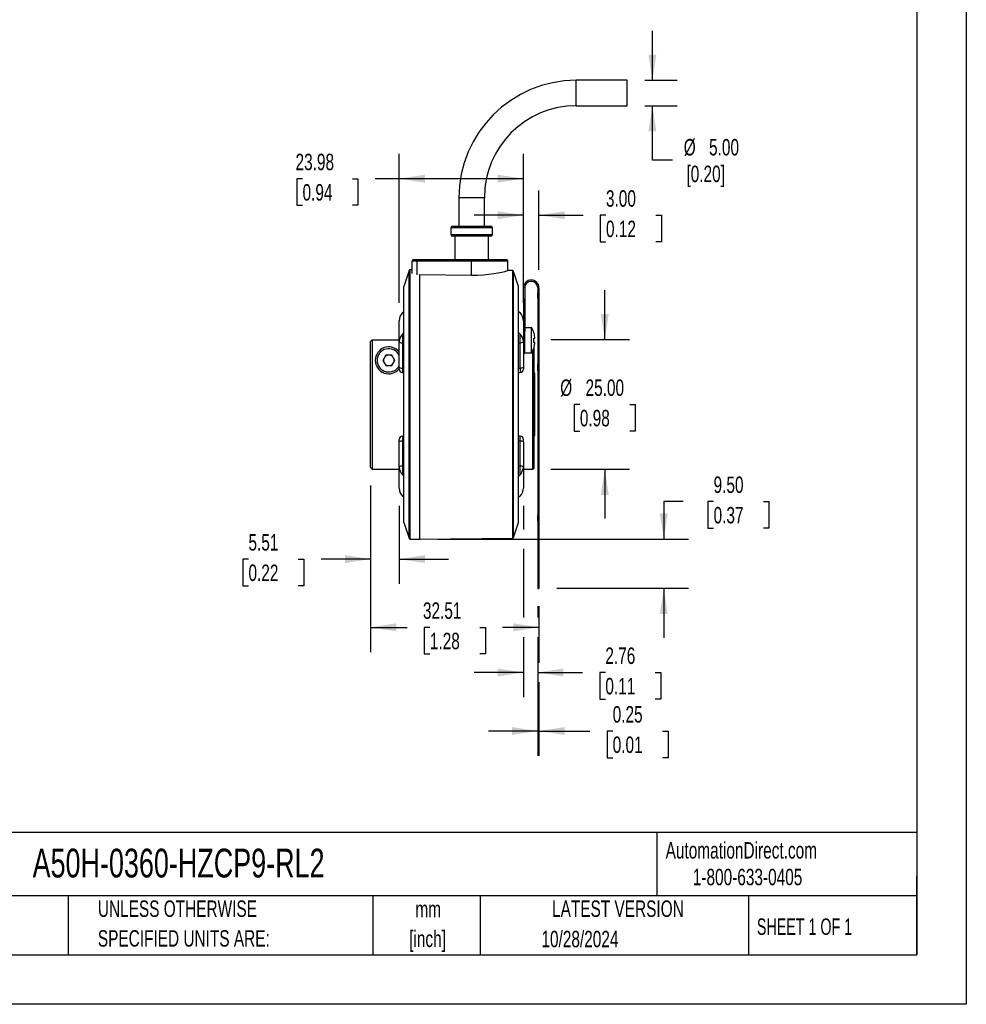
# Model space of a CAD drawing. Header units: millimetres. Extents: x 0 to 419, y 0 to 324.
# Tile 3 of 4: x 236 to 419, y 0 to 190. Entities that reach past the tile are written whole.
import ezdxf

# ---------------------------------------------------------------- set-up
doc = ezdxf.new("R2010")
doc.units = ezdxf.units.MM
doc.header["$LTSCALE"] = 1.5
doc.linetypes.add('CENTERX2', pattern=[20.32, 12.7, -2.54, 2.54, -2.54])
doc.layers.add('DIMENSIONS', color=140, linetype='Continuous', lineweight=25)
doc.layers.add('TEXT', color=140, linetype='Continuous', lineweight=25)
doc.styles.add('SLDTEXTSTYLE0', font='TXT', dxfattribs={"width": 0.7})
doc.styles.add('SLDTEXTSTYLE1', font='TXT', dxfattribs={"width": 0.65})
doc.dimstyles.new('SLDDIMSTYLE2', dxfattribs={"dimtxt": 3.237012, "dimasz": 4.953, "dimexe": 0, "dimexo": 0.0625, "dimgap": 0.809253, "dimtad": 0, "dimtih": 1, "dimtoh": 1, "dimrnd": 1e-09, "dimzin": 4, "dimdsep": 46, "dimtxsty": 'SLDTEXTSTYLE0', "dimsah": 1, "dimcen": 0.09, "dimadec": 0, "dimazin": 1, "dimtfac": 1, "dimtmove": 0, "dimatfit": 0, "dimfxl": 0, "dimfrac": 2, "dimtolj": 1, "dimtzin": 12, "dimarcsym": 0})
doc.dimstyles.new('SLDDIMSTYLE7', dxfattribs={"dimtxt": 3.237012, "dimasz": 4.953, "dimexe": 0, "dimexo": 0.0625, "dimgap": 0.809253, "dimtad": 0, "dimtih": 1, "dimtoh": 1, "dimrnd": 1e-09, "dimzin": 12, "dimdsep": 46, "dimtxsty": 'SLDTEXTSTYLE0', "dimsah": 1, "dimcen": 0.09, "dimadec": 0, "dimazin": 3, "dimtfac": 1, "dimtmove": 0, "dimatfit": 0, "dimfxl": 0, "dimfrac": 2, "dimtolj": 1, "dimtzin": 12, "dimarcsym": 0})
doc.dimstyles.new('SLDDIMSTYLE8', dxfattribs={"dimtxt": 3.237012, "dimasz": 4.953, "dimexe": 0, "dimexo": 0.0625, "dimgap": 0.809253, "dimtad": 0, "dimtih": 1, "dimtoh": 1, "dimrnd": 1e-09, "dimzin": 12, "dimdsep": 46, "dimtxsty": 'SLDTEXTSTYLE0', "dimsah": 1, "dimcen": 0.09, "dimadec": 0, "dimazin": 3, "dimtfac": 1, "dimtofl": 0, "dimtmove": 0, "dimatfit": 3, "dimfxl": 0, "dimfrac": 2, "dimtolj": 1, "dimtzin": 12, "dimarcsym": 0})
doc.dimstyles.new('SLDDIMSTYLE9', dxfattribs={"dimtxt": 3.237012, "dimasz": 4.953, "dimexe": 0, "dimexo": 0.0625, "dimgap": 0.809253, "dimtad": 0, "dimtih": 1, "dimtoh": 1, "dimrnd": 1e-09, "dimdsep": 46, "dimtxsty": 'SLDTEXTSTYLE0', "dimsah": 1, "dimcen": 0.09, "dimadec": 0, "dimazin": 2, "dimtfac": 1, "dimtmove": 0, "dimatfit": 0, "dimfxl": 0, "dimfrac": 2, "dimtolj": 1, "dimtzin": 12, "dimarcsym": 0})

# ---------------------------------------------------------------- blocks, each defined once
blk = doc.blocks.new('SW_NOTE_0_1')
at = {"layer": 'TEXT', "color": 0, "linetype": 'CENTERX2', "lineweight": 18, "char_height": 3.175, "attachment_point": 2, "style": 'SLDTEXTSTYLE0'}
for s, insert in [('mm', (4.27, 4.09)), ('[inch]', (4.14, -1.64))]:
    blk.add_mtext(s, dxfattribs=dict(at, insert=insert))
blk = doc.blocks.new('SW_NOTE_0_2')
at = {"layer": 'TEXT', "color": 0, "linetype": 'CENTERX2', "lineweight": 18, "char_height": 3.175, "attachment_point": 1, "style": 'SLDTEXTSTYLE0'}
for s, insert in [('UNLESS OTHERWISE', (0, 4.09)), ('SPECIFIED UNITS ARE:', (0, -1.64))]:
    blk.add_mtext(s, dxfattribs=dict(at, insert=insert))
blk = doc.blocks.new('_D_12')
at = {"layer": 'DIMENSIONS'}
for p, q in [((304.08, 100.15), (304.08, 81.17)), ((309.59, 96.2), (309.59, 81.17)), ((280.49, 85.93), (279.41, 85.93)), ((279.41, 85.93), (279.41, 80.79)), ((290.11, 85.93), (291.2, 85.93)), ((291.2, 85.93), (291.2, 80.79)), ((304.08, 85.93), (294.5, 85.93)), ((309.59, 85.93), (319.12, 85.93)), ((279.41, 80.79), (280.49, 80.79)), ((291.2, 80.79), (290.11, 80.79))]:
    blk.add_line(p, q, dxfattribs=at)
for points in [[(304.08, 85.93), (299.13, 86.69), (299.13, 85.17)], [(309.59, 85.93), (314.55, 85.17), (314.55, 86.69)]]:
    blk.add_solid(points, dxfattribs=at)
at = {"layer": 'DIMENSIONS', "char_height": 3.175, "attachment_point": 1, "style": 'SLDTEXTSTYLE0'}
for s, insert in [('5.51', (280.49, 90.75)), ('0.22', (280.49, 84.88))]:
    blk.add_mtext(s, dxfattribs=dict(at, insert=insert))
blk = doc.blocks.new('_D_13')
at = {"layer": 'DIMENSIONS'}
for p, q in [((349.29, 128.29), (349.29, 137.81)), ((338.88, 128.29), (354.06, 128.29)), ((344.48, 115.79), (343.4, 115.79)), ((343.4, 115.79), (343.4, 110.64)), ((354.1, 115.79), (355.19, 115.79)), ((355.19, 115.79), (355.19, 110.64)), ((343.4, 110.64), (344.48, 110.64)), ((355.19, 110.64), (354.1, 110.64)), ((338.88, 103.29), (354.06, 103.29)), ((349.29, 103.29), (349.29, 93.76))]:
    blk.add_line(p, q, dxfattribs=at)
for points in [[(349.29, 128.29), (350.06, 133.24), (348.53, 133.24)], [(349.29, 103.29), (348.53, 98.33), (350.06, 98.33)]]:
    blk.add_solid(points, dxfattribs=at)
at = {"layer": 'DIMENSIONS', "char_height": 3.175, "attachment_point": 1, "style": 'SLDTEXTSTYLE0'}
for s, insert in [('%%c', (340.69, 120.6)), ('25.00', (345.58, 120.6)), ('0.98', (344.48, 114.73))]:
    blk.add_mtext(s, dxfattribs=dict(at, insert=insert))
blk = doc.blocks.new('_D_14')
at = {"layer": 'DIMENSIONS'}
for p, q in [((333.59, 141.74), (333.59, 157.06)), ((336.59, 141.74), (336.59, 157.06)), ((333.59, 152.3), (324.06, 152.3)), ((336.59, 152.3), (345.14, 152.3)), ((349.52, 152.3), (348.43, 152.3)), ((348.43, 152.3), (348.43, 147.16)), ((359.14, 152.3), (360.23, 152.3)), ((360.23, 152.3), (360.23, 147.16)), ((348.43, 147.16), (349.52, 147.16)), ((360.23, 147.16), (359.14, 147.16))]:
    blk.add_line(p, q, dxfattribs=at)
for points in [[(333.59, 152.3), (328.63, 153.06), (328.63, 151.54)], [(336.59, 152.3), (341.54, 151.54), (341.54, 153.06)]]:
    blk.add_solid(points, dxfattribs=at)
at = {"layer": 'DIMENSIONS', "char_height": 3.175, "attachment_point": 1, "style": 'SLDTEXTSTYLE0'}
for s, insert in [('3.00', (349.52, 157.12)), ('0.12', (349.52, 151.25))]:
    blk.add_mtext(s, dxfattribs=dict(at, insert=insert))
blk = doc.blocks.new('_D_15')
at = {"layer": 'DIMENSIONS'}
for p, q in [((309.59, 135.37), (309.59, 164.12)), ((333.57, 135.38), (333.57, 164.12)), ((290.93, 159.35), (289.84, 159.35)), ((289.84, 159.35), (289.84, 154.21)), ((300.55, 159.35), (301.63, 159.35)), ((301.63, 159.35), (301.63, 154.21)), ((309.59, 159.35), (304.93, 159.35)), ((333.57, 159.35), (309.59, 159.35)), ((289.84, 154.21), (290.93, 154.21)), ((301.63, 154.21), (300.55, 154.21))]:
    blk.add_line(p, q, dxfattribs=at)
for points in [[(309.59, 159.35), (314.55, 158.59), (314.55, 160.12)], [(333.57, 159.35), (328.62, 160.12), (328.62, 158.59)]]:
    blk.add_solid(points, dxfattribs=at)
at = {"layer": 'DIMENSIONS', "char_height": 3.175, "attachment_point": 1, "style": 'SLDTEXTSTYLE0'}
for s, insert in [('23.98', (289.58, 164.17)), ('0.94', (290.93, 158.3))]:
    blk.add_mtext(s, dxfattribs=dict(at, insert=insert))
blk = doc.blocks.new('_D_16')
at = {"layer": 'DIMENSIONS'}
for p, q in [((336.34, 76.84), (336.34, 74.64)), ((336.59, 76.84), (336.59, 65.93)), ((336.34, 70.89), (336.34, 47.98)), ((336.59, 62.18), (336.59, 47.98)), ((336.34, 52.74), (326.81, 52.74)), ((336.59, 52.74), (346.43, 52.74)), ((350.82, 52.74), (349.73, 52.74)), ((349.73, 52.74), (349.73, 47.6)), ((360.44, 52.74), (361.53, 52.74)), ((361.53, 52.74), (361.53, 47.6)), ((349.73, 47.6), (350.82, 47.6)), ((361.53, 47.6), (360.44, 47.6))]:
    blk.add_line(p, q, dxfattribs=at)
for points in [[(336.34, 52.74), (331.38, 53.51), (331.38, 51.98)], [(336.59, 52.74), (341.54, 51.98), (341.54, 53.51)]]:
    blk.add_solid(points, dxfattribs=at)
at = {"layer": 'DIMENSIONS', "char_height": 3.175, "attachment_point": 1, "style": 'SLDTEXTSTYLE0'}
for s, insert in [('0.25', (350.82, 57.56)), ('0.01', (350.82, 51.69))]:
    blk.add_mtext(s, dxfattribs=dict(at, insert=insert))
blk = doc.blocks.new('_D_17')
at = {"layer": 'DIMENSIONS'}
for p, q in [((364.46, 97.05), (360.68, 97.05)), ((360.68, 97.05), (360.68, 89.79)), ((370.3, 97.05), (369.21, 97.05)), ((369.21, 97.05), (369.21, 91.9)), ((379.91, 97.05), (381, 97.05)), ((381, 97.05), (381, 91.9)), ((369.21, 91.9), (370.3, 91.9)), ((381, 91.9), (379.91, 91.9)), ((317.04, 89.79), (365.44, 89.79)), ((340.04, 80.29), (365.44, 80.29)), ((360.68, 80.29), (360.68, 70.76))]:
    blk.add_line(p, q, dxfattribs=at)
for points in [[(360.68, 89.79), (361.44, 94.74), (359.92, 94.74)], [(360.68, 80.29), (359.92, 75.33), (361.44, 75.33)]]:
    blk.add_solid(points, dxfattribs=at)
at = {"layer": 'DIMENSIONS', "char_height": 3.175, "attachment_point": 1, "style": 'SLDTEXTSTYLE0'}
for s, insert in [('9.50', (370.3, 101.87)), ('0.37', (370.3, 96))]:
    blk.add_mtext(s, dxfattribs=dict(at, insert=insert))
blk = doc.blocks.new('_D_18')
at = {"layer": 'DIMENSIONS'}
for p, q in [((304.08, 100.15), (304.08, 68)), ((336.59, 76.84), (336.59, 68)), ((304.08, 72.76), (311.14, 72.76)), ((315.52, 72.76), (314.44, 72.76)), ((314.44, 72.76), (314.44, 67.62)), ((325.14, 72.76), (326.23, 72.76)), ((326.23, 72.76), (326.23, 67.62)), ((336.59, 72.76), (329.53, 72.76)), ((314.44, 67.62), (315.52, 67.62)), ((326.23, 67.62), (325.14, 67.62))]:
    blk.add_line(p, q, dxfattribs=at)
for points in [[(304.08, 72.76), (309.03, 72), (309.03, 73.53)], [(336.59, 72.76), (331.63, 73.53), (331.63, 72)]]:
    blk.add_solid(points, dxfattribs=at)
at = {"layer": 'DIMENSIONS', "char_height": 3.175, "attachment_point": 1, "style": 'SLDTEXTSTYLE0'}
for s, insert in [('32.51', (314.18, 77.58)), ('1.28', (315.52, 71.71))]:
    blk.add_mtext(s, dxfattribs=dict(at, insert=insert))
blk = doc.blocks.new('_D_19')
at = {"layer": 'DIMENSIONS'}
for p, q in [((333.57, 96.2), (333.57, 91.66)), ((333.57, 87.91), (333.57, 74.64)), ((336.34, 76.84), (336.34, 74.64)), ((333.57, 70.89), (333.57, 59.29)), ((336.34, 70.89), (336.34, 59.29)), ((333.57, 64.05), (324.05, 64.05)), ((336.34, 64.05), (345.02, 64.05)), ((349.4, 64.05), (348.32, 64.05)), ((348.32, 64.05), (348.32, 58.91)), ((359.02, 64.05), (360.11, 64.05)), ((360.11, 64.05), (360.11, 58.91)), ((348.32, 58.91), (349.4, 58.91)), ((360.11, 58.91), (359.02, 58.91))]:
    blk.add_line(p, q, dxfattribs=at)
for points in [[(333.57, 64.05), (328.62, 64.81), (328.62, 63.29)], [(336.34, 64.05), (341.29, 63.29), (341.29, 64.81)]]:
    blk.add_solid(points, dxfattribs=at)
at = {"layer": 'DIMENSIONS', "char_height": 3.175, "attachment_point": 1, "style": 'SLDTEXTSTYLE0'}
for s, insert in [('2.76', (349.4, 68.87)), ('0.11', (349.4, 63))]:
    blk.add_mtext(s, dxfattribs=dict(at, insert=insert))
blk = doc.blocks.new('_D_20')
at = {"layer": 'DIMENSIONS'}
for p, q in [((358.49, 178.34), (358.49, 187.87)), ((357.04, 178.34), (363.25, 178.34)), ((357.04, 173.43), (363.25, 173.43)), ((358.49, 162.92), (358.49, 173.43)), ((362.37, 162.92), (358.49, 162.92))]:
    blk.add_line(p, q, dxfattribs=at)
for points in [[(358.49, 178.34), (359.25, 183.29), (357.73, 183.29)], [(358.49, 173.43), (357.73, 168.48), (359.25, 168.48)]]:
    blk.add_solid(points, dxfattribs=at)
at = {"layer": 'DIMENSIONS', "char_height": 3.175, "attachment_point": 1, "style": 'SLDTEXTSTYLE0'}
for s, insert in [('%%c', (364.54, 167.01)), ('5.00', (369.43, 167.01)), ('[0.20]', (365.06, 161.87))]:
    blk.add_mtext(s, dxfattribs=dict(at, insert=insert))

msp = doc.modelspace()

# ---------------------------------------------------------------- linework, layer by layer
at = {"color": 7, "linetype": 'Continuous'}
for p, q in [((419.103705, 323.854011), (419.103705, 0.004011)), ((419.103705, 0.004011), (0.003705, 0.004011))]:
    msp.add_line(p, q, dxfattribs=at)
for p, q in [((353.587157, 178.34012), (343.788887, 178.34012)), ((343.788887, 173.431316), (343.788887, 178.34012)), ((353.587157, 173.431316), (353.587157, 178.34012)), ((343.788887, 173.431316), (353.587157, 173.431316)), ((321.132756, 155.683988), (321.132756, 150.203725)), ((326.041559, 155.683988), (321.132756, 155.683988)), ((326.041559, 150.203725), (326.041559, 155.683988)), ((319.904657, 150.203725), (327.269657, 150.203725)), ((319.587157, 149.886225), (319.587157, 148.552725)), ((327.587157, 149.886225), (319.587157, 149.886225)), ((319.587157, 148.552725), (327.587157, 148.552725)), ((327.269657, 148.235225), (319.904657, 148.235225)), ((320.337157, 148.235225), (320.337157, 143.726725)), ((326.837157, 143.726725), (326.837157, 148.235225)), ((327.587157, 148.552725), (327.587157, 149.886225)), ((313.087157, 143.409225), (312.087157, 143.409225)), ((312.087157, 141.068802), (312.087157, 143.409225)), ((312.404657, 143.726725), (313.087157, 143.726725)), ((313.087157, 143.409225), (313.087157, 143.726725)), ((313.087157, 143.726725), (323.587157, 143.726725)), ((323.587157, 143.409225), (313.087157, 143.409225)), ((313.087157, 140.821256), (313.087157, 143.409225)), ((323.587157, 143.409225), (323.587157, 143.726725)), ((323.587157, 143.726725), (330.269657, 143.726725)), ((323.587157, 140.717937), (323.587157, 143.409225)), ((330.587157, 143.409225), (323.587157, 143.409225)), ((330.587157, 141.602229), (330.587157, 143.409225)), ((311.535068, 141.630456), (310.510594, 138.557035)), ((311.535068, 89.942994), (311.535068, 141.630456)), ((312.087157, 141.771016), (311.722943, 141.767202)), ((311.722943, 89.806248), (311.722943, 141.767202)), ((313.587157, 89.786725), (313.587157, 140.826693)), ((313.587157, 140.826693), (323.587157, 140.717937)), ((331.507653, 141.599055), (330.562369, 141.608955)), ((331.507653, 89.974395), (331.507653, 141.599055)), ((332.663721, 138.557035), (331.695295, 141.462312)), ((331.695295, 90.111138), (331.695295, 141.462312)), ((310.510594, 93.016415), (310.510594, 138.557035)), ((332.663721, 93.016415), (332.663721, 138.557035)), ((333.587157, 136.182803), (333.587157, 138.286725)), ((333.837157, 138.286725), (333.837157, 136.182803)), ((336.337157, 138.286725), (336.337157, 137.350584)), ((336.587157, 137.350584), (336.337157, 137.350584)), ((336.337157, 136.413025), (336.337157, 137.350584)), ((336.587157, 138.286725), (336.587157, 137.350584)), ((336.587157, 137.350584), (336.587157, 136.413025)), ((333.587157, 136.182803), (333.837157, 136.182803)), ((333.587157, 136.182803), (333.587157, 133.916572)), ((333.837157, 136.182803), (333.837157, 133.916572)), ((336.587157, 136.413025), (336.337157, 136.413025)), ((336.337157, 136.413025), (336.337157, 135.661094)), ((336.587157, 135.661094), (336.337157, 135.661094)), ((336.337157, 135.661094), (336.337157, 135.507974)), ((336.587157, 135.507974), (336.337157, 135.507974)), ((336.337157, 135.507974), (336.337157, 128.043873)), ((336.587157, 136.413025), (336.587157, 135.661094)), ((336.587157, 135.661094), (336.587157, 135.507974)), ((336.587157, 135.507974), (336.587157, 128.043873)), ((310.228346, 133.503154), (310.510594, 133.718924)), ((332.663722, 133.718924), (332.938423, 133.508239)), ((333.837157, 133.916572), (333.587157, 133.916572)), ((333.587157, 133.916572), (333.587157, 129.928861)), ((333.837157, 133.916572), (333.837157, 129.928861)), ((309.593346, 127.944796), (309.593346, 131.921514)), ((333.573423, 131.926254), (333.573423, 127.953173)), ((310.510594, 129.676328), (310.228346, 129.344171)), ((310.228346, 129.344171), (310.228346, 127.629755)), ((332.938423, 129.352058), (332.663722, 129.676328)), ((332.938423, 127.629755), (332.938423, 129.352058)), ((333.587157, 129.411094), (333.573423, 129.411094)), ((333.837157, 129.928861), (333.587157, 129.928861)), ((333.587157, 129.928861), (333.587157, 128.011402)), ((333.837157, 130.661094), (335.137157, 130.661094)), ((333.837157, 125.661094), (333.837157, 129.928861)), ((335.137157, 125.661094), (335.137157, 130.661094)), ((335.568982, 129.694139), (335.581244, 129.709833)), ((304.081457, 127.946117), (304.398957, 128.264205)), ((304.081457, 103.604225), (304.081457, 127.946117)), ((304.398957, 128.264205), (304.398957, 103.286725)), ((304.398957, 128.264205), (309.593346, 128.264205)), ((309.593346, 127.936019), (309.593346, 127.944796)), ((309.593346, 123.003184), (309.593346, 127.935996)), ((310.228346, 127.629755), (310.228346, 122.795442)), ((310.228346, 127.629755), (310.510594, 127.629755)), ((332.663722, 127.629755), (332.938423, 127.629755)), ((332.938423, 122.795442), (332.938423, 127.629755)), ((333.573423, 127.953173), (333.573423, 127.936019)), ((333.573423, 127.935996), (333.573423, 123.003184)), ((335.568982, 128.561094), (335.782845, 128.561094)), ((335.782845, 127.761094), (335.568982, 127.761094)), ((336.587157, 128.043873), (336.337157, 128.043873)), ((336.337157, 128.043873), (336.337157, 123.515145)), ((336.587157, 128.043873), (336.587157, 123.515145)), ((333.573423, 126.911094), (333.587157, 126.911094)), ((333.587157, 125.661094), (333.837157, 125.661094)), ((335.137157, 125.661094), (333.837157, 125.661094)), ((335.427597, 115.786725), (335.427597, 126.217968)), ((335.581244, 126.612355), (335.568982, 126.628049)), ((335.586347, 126.680541), (335.586347, 115.786725)), ((307.009805, 125.286725), (306.432455, 124.286725)), ((306.432455, 124.286725), (307.009805, 123.286725)), ((308.164506, 125.286725), (307.009805, 125.286725)), ((308.741856, 124.286725), (308.164506, 125.286725)), ((308.164506, 123.286725), (308.741856, 124.286725)), ((307.009805, 123.286725), (308.164506, 123.286725)), ((309.593346, 122.643899), (309.593346, 123.00305)), ((310.228346, 122.795442), (310.510594, 122.795442)), ((310.228346, 122.795442), (310.228346, 121.938654)), ((310.228346, 121.931509), (310.510594, 121.931509)), ((332.663722, 122.795442), (332.938423, 122.795442)), ((332.663722, 121.931509), (332.938423, 121.931509)), ((332.938423, 122.795442), (332.938423, 121.934415)), ((333.573423, 123.00305), (333.573423, 122.567853)), ((335.806057, 121.786725), (335.586347, 121.786725)), ((335.806057, 115.786725), (335.806057, 121.786725)), ((336.337157, 123.515145), (336.587157, 123.515145)), ((336.337157, 122.350754), (336.337157, 123.515145)), ((336.587157, 122.350754), (336.337157, 122.350754)), ((336.337157, 122.350754), (336.337157, 94.312865)), ((336.587157, 123.515145), (336.587157, 122.350754)), ((336.587157, 122.350754), (336.587157, 94.312865)), ((335.427597, 103.286725), (335.427597, 115.786725)), ((335.586347, 115.786725), (335.586347, 103.445475)), ((335.806057, 109.786725), (335.806057, 115.786725)), ((309.593346, 108.58315), (309.593346, 109.004335)), ((309.593346, 103.636809), (309.593346, 108.583124)), ((310.510594, 109.641943), (310.228346, 109.641943)), ((310.228346, 109.63635), (310.228346, 108.777961)), ((310.228346, 108.777961), (310.228346, 103.943696)), ((310.228346, 108.777961), (310.510594, 108.777961)), ((332.938423, 109.641943), (332.663722, 109.641943)), ((332.938423, 108.777961), (332.663722, 108.777961)), ((332.938423, 108.777961), (332.938423, 109.638992)), ((332.938423, 103.943696), (332.938423, 108.777961)), ((333.573423, 108.58315), (333.573423, 109.00557)), ((333.573423, 108.583124), (333.573423, 103.636809)), ((335.586347, 109.786725), (335.806057, 109.786725)), ((304.081457, 103.604225), (304.398957, 103.286725)), ((304.398957, 103.286725), (309.593346, 103.286725)), ((309.593346, 103.628651), (309.593346, 103.636793)), ((309.593346, 99.651937), (309.593346, 103.628651)), ((310.228346, 103.943696), (310.228346, 102.229074)), ((310.228346, 103.943696), (310.510594, 103.943696)), ((332.938423, 103.943696), (332.663722, 103.943696)), ((332.938423, 102.221187), (332.938423, 103.943696)), ((333.573423, 103.636793), (333.573423, 103.620267)), ((333.573423, 103.620267), (333.573423, 99.647191)), ((333.573423, 103.286725), (335.427597, 103.286725)), ((310.228346, 102.229074), (310.510594, 101.897122)), ((332.663722, 101.897122), (332.938423, 102.221187)), ((310.510594, 97.854526), (310.228346, 98.070139)), ((332.938423, 98.065054), (332.663722, 97.854526)), ((336.337157, 94.312865), (336.587157, 94.312865)), ((336.337157, 93.336781), (336.337157, 94.312865)), ((336.587157, 93.336781), (336.337157, 93.336781)), ((336.337157, 93.336781), (336.337157, 84.286725)), ((336.587157, 94.312865), (336.587157, 93.336781)), ((336.587157, 93.336781), (336.587157, 84.286725)), ((310.510594, 93.016415), (311.535068, 89.942994)), ((331.695295, 90.111138), (332.663721, 93.016415)), ((311.722943, 89.806248), (313.587157, 89.786725)), ((313.587157, 89.786725), (331.507653, 89.974395)), ((336.587157, 84.286725), (336.337157, 84.286725)), ((336.337157, 84.286725), (336.337157, 80.286725)), ((336.587157, 84.286725), (336.587157, 80.286725)), ((336.337157, 80.286725), (336.587157, 80.286725))]:
    msp.add_line(p, q)
at = {"flags": 128}
for points in [[(323.587157, 140.717937), (324.719468, 140.731333), (325.852337, 140.796091), (326.88965, 140.900105), (327.863334, 141.036156), (328.71411, 141.185016), (329.444129, 141.334652), (330.002244, 141.462469), (330.389358, 141.557853), (330.568422, 141.603819), (330.562299, 141.602229)], [(309.593346, 127.935996), (309.641696, 127.817902), (309.77935, 127.718047), (309.985353, 127.651888), (310.228346, 127.629755)], [(333.573423, 127.935996), (333.525086, 127.818802), (333.387436, 127.71945), (333.181427, 127.653066), (332.938423, 127.629755)], [(309.593346, 123.003058), (309.641683, 122.923607), (309.779333, 122.856251), (309.985342, 122.811246), (310.228346, 122.795442)], [(333.573423, 123.003058), (333.525086, 122.923607), (333.387436, 122.856251), (333.181427, 122.811246), (332.938423, 122.795442)], [(309.593346, 108.583149), (309.641683, 108.657701), (309.779333, 108.720902), (309.985342, 108.763132), (310.228346, 108.777961)], [(332.938423, 108.777961), (333.181427, 108.763132), (333.387436, 108.720902), (333.525086, 108.657701), (333.573423, 108.583149)], [(309.593346, 103.636809), (309.641683, 103.754249), (309.779333, 103.853811), (309.985342, 103.920335), (310.228346, 103.943696)], [(332.938423, 103.943696), (333.181427, 103.920335), (333.387436, 103.853811), (333.525086, 103.754249), (333.573423, 103.636809)]]:
    msp.add_lwpolyline(points, dxfattribs=at)
for centre, radius, start, end in [((343.788887, 155.683988), 22.656132, 90, 180), ((343.788887, 155.683988), 17.747328, 90, 180), ((319.904657, 149.886225), 0.3175, 90, 180), ((327.269657, 149.886225), 0.3175, 0, 90), ((319.904657, 148.552725), 0.3175, 180, 270), ((327.269657, 148.552725), 0.3175, 270, 0), ((312.404657, 143.409225), 0.3175, 90, 180), ((330.269657, 143.409225), 0.3175, 0, 90), ((311.724804, 141.567211), 0.2, 90.53315502, 161.56507842), ((331.505558, 141.399066), 0.2, 18.43493958, 89.40000349), ((335.087157, 138.286725), 1.5, 0, 180), ((335.087157, 138.286725), 1.25, 0, 180), ((311.759262, 131.970229), 2.166463, 134.96241201, 181.28844702), ((331.443821, 131.989879), 2.130552, 358.2887081, 45.45178902), ((312.030455, 127.682661), 2.451166, 137.32451713, 173.86086282), ((331.270647, 127.751434), 2.311596, 5.0067164, 43.82299037), ((331.022872, 128.161094), 4.814286, 18.76555477, 31.28449291), ((331.022872, 128.161094), 4.79764, 7.18430709, 18.63519919), ((329.052295, 128.161094), 6.528952, 356.48754139, 3.51245861), ((331.022872, 128.161094), 4.79764, 341.36480081, 352.81569291), ((335.332637, 128.661094), 0.46118, 347.47679278, 12.52320722), ((335.446336, 127.661094), 0.351053, 343.44970615, 16.55029385), ((307.574834, 124.300318), 2.587712, 38.73600862, 180.30095934), ((307.587157, 124.286725), 2.25, 26.92000439, 333.07999561), ((331.022872, 128.161094), 4.814286, 328.71550709, 341.23444523), ((307.568472, 124.267375), 2.581388, 179.57051487, 321.66641199), ((307.587157, 124.286725), 1.025, 162.68000179, 197.31999821), ((307.587157, 124.286725), 1.025, 102.68038349, 137.31999821), ((307.587157, 124.286725), 1.025, 222.68000179, 257.31961651), ((307.587157, 124.286725), 1.025, 42.68076518, 77.31961651), ((307.587157, 124.286725), 1.025, 282.68038349, 317.31923482), ((307.587157, 124.286725), 1.025, 342.68076518, 17.31923482), ((310.228346, 122.566509), 0.635, 179.99680232, 270.2071342), ((332.938423, 122.566509), 0.635, 270.04071259, 0.00012391), ((310.228346, 109.006943), 0.635, 90.06620089, 180.00068825), ((332.938423, 109.006943), 0.635, 359.99996895, 90.04381148), ((311.899095, 103.830948), 2.314607, 185.01405263, 223.79433893), ((331.13552, 103.883114), 2.452032, 317.32995699, 353.84632336), ((335.427597, 103.445475), 0.15875, 270, 0), ((311.723198, 99.588592), 2.130793, 178.29645323, 225.44875235), ((331.405844, 99.598663), 2.168122, 314.98076209, 1.28252588), ((311.724804, 90.006239), 0.2, 198.43492158, 269.46684498), ((331.505558, 90.174384), 0.2, 270.59999651, 341.56506042)]:
    msp.add_arc(centre, radius, start, end)
at = {"layer": 'TEXT'}
for p, q in [((409.575, 314.325), (409.575, 9.525)), ((409.575, 33.189162), (9.525, 33.189162)), ((359.363066, 33.189162), (359.363066, 20.955)), ((409.575, 9.525), (409.575, 24.765)), ((409.575, 20.955), (9.525, 20.955)), ((245.670266, 20.955), (245.670266, 9.525)), ((304.536457, 20.955), (304.536457, 9.525)), ((325.218146, 20.955), (325.218146, 9.525)), ((377.023124, 20.955), (377.023124, 9.525)), ((9.525, 9.525), (409.575, 9.525))]:
    msp.add_line(p, q, dxfattribs=at)

# ---------------------------------------------------------------- block references
at = {"layer": 'TEXT', "linetype": 'CENTERX2', "lineweight": 18}
for name, p in [('SW_NOTE_0_2', (251.41187, 15.953201)), ('SW_NOTE_0_1', (310.92915, 15.871733))]:
    msp.add_blockref(name, p, dxfattribs=at)

# ---------------------------------------------------------------- texts
for s, insert, char_height, attachment_point, style in [('AutomationDirect.com', (361.042438, 31.314797), 3.175, 1, 'SLDTEXTSTYLE0'), ('A50H-0360-HZCP9-RL2', (238.811583, 30.042463), 5.55625, 1, 'SLDTEXTSTYLE0'), ('1-800-633-0405', (366.28737, 26.155536), 3.175, 1, 'SLDTEXTSTYLE0'), ('LATEST VERSION', (351.828197, 20.045991), 3.175, 2, 'SLDTEXTSTYLE0'), ('SHEET 1 OF 1', (378.661929, 16.577236), 3.175, 1, 'SLDTEXTSTYLE1'), ('10/28/2024', (344.495648, 14.188401), 3.175, 2, 'SLDTEXTSTYLE0')]:
    msp.add_mtext(s, dxfattribs=dict(at, insert=insert, char_height=char_height, attachment_point=attachment_point, style=style))

# ---------------------------------------------------------------- dimensions: what is measured, and where the dimension line sits
at = {"layer": 'DIMENSIONS'}
for base, p1, p2, text, dimstyle, picture, middle in [((358.490901, 178.34012), (353.587157, 173.431316), (353.587157, 178.34012), '%%c5.00\\P[0.20]', 'SLDDIMSTYLE7', '_D_20', (358.490901, 162.921922)), ((349.294271, 103.286725), (335.427597, 128.286725), (335.427597, 103.286725), '%%c<>', 'SLDDIMSTYLE2', '_D_13', (349.294271, 115.786725))]:
    dim = msp.add_linear_dim(base=base, p1=p1, p2=p2, angle=90, text=text, dimstyle=dimstyle, dxfattribs=at)
    dim.commit()
    dim.dimension.update_dxf_attribs({"geometry": picture, "text_midpoint": middle, "dimtype": 160})
for base, p1, p2, dimstyle, picture, middle in [((309.593346, 159.35381), (333.573423, 131.926254), (309.593346, 131.921514), 'SLDDIMSTYLE8', '_D_15', (295.737393, 159.35381)), ((333.587157, 152.300517), (336.587157, 138.286725), (333.587157, 138.286725), 'SLDDIMSTYLE2', '_D_14', (354.331452, 152.300517)), ((304.081457, 85.932987), (309.593346, 99.651937), (304.081457, 103.604225), 'SLDDIMSTYLE7', '_D_12', (285.303049, 85.932987)), ((333.573423, 64.051325), (336.337157, 80.286725), (333.573423, 99.647191), 'SLDDIMSTYLE7', '_D_19', (354.214369, 64.051325)), ((336.587157, 52.743952), (336.337157, 80.286725), (336.587157, 80.286725), 'SLDDIMSTYLE9', '_D_16', (355.62928, 52.743952))]:
    dim = msp.add_linear_dim(base=base, p1=p1, p2=p2, dimstyle=dimstyle, dxfattribs=at)
    dim.commit()
    dim.dimension.update_dxf_attribs({"geometry": picture, "text_midpoint": middle, "dimtype": 160})
for base, p2, angle, dimstyle, picture, middle in [((304.081457, 72.764086), (304.081457, 103.604225), 0, 'SLDDIMSTYLE8', '_D_18', (320.334307, 72.764086)), ((360.677091, 89.786725), (313.587157, 89.786725), 90, 'SLDDIMSTYLE2', '_D_17', (360.677091, 97.049325))]:
    dim = msp.add_linear_dim(base=base, p1=(336.587157, 80.286725), p2=p2, angle=angle, dimstyle=dimstyle, dxfattribs=at)
    dim.commit()
    dim.dimension.update_dxf_attribs({"geometry": picture, "text_midpoint": middle, "dimtype": 160})

doc.saveas('drawing.dxf')
